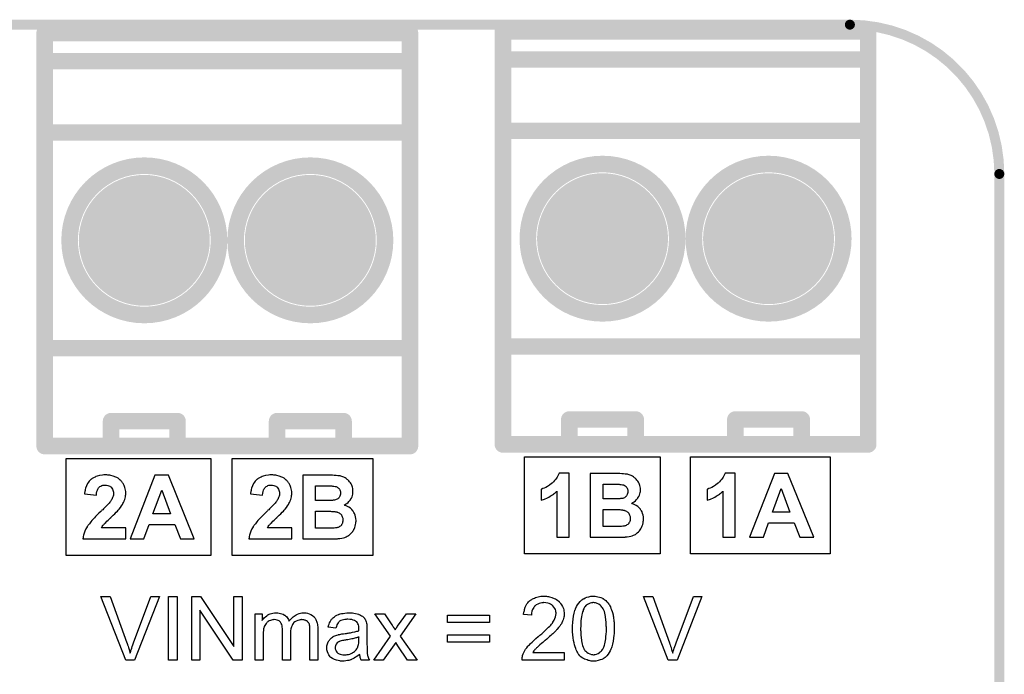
# Model space of a CAD drawing. Extents: x -0.07 to 0.95, y -0.15 to 1.54.
# Tile 12 of 12: x 0.36 to 0.95, y 1.15 to 1.54. Entities that reach past the tile are written whole.
import ezdxf

# ---------------------------------------------------------------- set-up
doc = ezdxf.new("R2010")
doc.units = 0
doc.layers.get('0').update_dxf_attribs({"linetype": 'CONTINUOUS'})
for name, color, linetype in [('gko', 6, 'CONTINUOUS'), ('gto', 2, 'CONTINUOUS'), ('gts', 1, 'CONTINUOUS')]:
    doc.layers.add(name, color=color, linetype=linetype)

# ---------------------------------------------------------------- blocks, each defined once
blk = doc.blocks.new('D33')
at = {"const_width": 0.003}
blk.add_lwpolyline([(-0.0015, 0, 1), (0.0015, 0, 1)], format="xyb", close=True, dxfattribs=at)
blk = doc.blocks.new('D24')
at = {"const_width": 0.005}
blk.add_lwpolyline([(-0.0025, 0, 1), (0.0025, 0, 1)], format="xyb", close=True, dxfattribs=at)
blk = doc.blocks.new('D65')
at = {"const_width": 0.03945}
blk.add_lwpolyline([(-0.019725, 0, 1), (0.019725, 0, 1)], format="xyb", close=True, dxfattribs=at)

msp = doc.modelspace()

# ---------------------------------------------------------------- linework, layer by layer
at = {"layer": 'gko', "color": 6, "const_width": 0.006}
for points in [[(0.04, 1.54), (0.86, 1.54)], [(0.95, 1.45), (0.95, 1.45)], [(0.95, 1.45), (0.95, 1.45)], [(0.95, -0.05), (0.95, 1.45)]]:
    msp.add_lwpolyline(points, dxfattribs=at)
msp.add_lwpolyline([(0.95, 1.45, 0.414214), (0.86, 1.54)], format="xyb", dxfattribs=at)
at = {"layer": 'gto', "color": 2, "const_width": 0.01}
for points in [[(0.375, 1.535), (0.595, 1.535)], [(0.375, 1.286), (0.375, 1.535)], [(0.595, 1.286), (0.595, 1.535)], [(0.651, 1.536), (0.871, 1.536)], [(0.651, 1.287), (0.651, 1.536)], [(0.871, 1.287), (0.871, 1.536)], [(0.375, 1.518), (0.595, 1.518)], [(0.651, 1.519), (0.871, 1.519)], [(0.375, 1.475), (0.595, 1.475)], [(0.651, 1.476), (0.871, 1.476)], [(0.39, 1.41), (0.39, 1.41)], [(0.48, 1.41), (0.48, 1.41)], [(0.48, 1.41), (0.48, 1.41)], [(0.49, 1.41), (0.49, 1.41)], [(0.58, 1.41), (0.58, 1.41)], [(0.58, 1.41), (0.58, 1.41)], [(0.666, 1.411), (0.666, 1.411)], [(0.756, 1.411), (0.756, 1.411)], [(0.756, 1.411), (0.756, 1.411)], [(0.766, 1.411), (0.766, 1.411)], [(0.856, 1.411), (0.856, 1.411)], [(0.856, 1.411), (0.856, 1.411)], [(0.375, 1.345), (0.595, 1.345)], [(0.651, 1.346), (0.871, 1.346)], [(0.415, 1.301), (0.455, 1.301)], [(0.415, 1.286), (0.415, 1.301)], [(0.455, 1.286), (0.455, 1.301)], [(0.515, 1.301), (0.555, 1.301)], [(0.515, 1.286), (0.515, 1.301)], [(0.555, 1.286), (0.555, 1.301)], [(0.691, 1.302), (0.731, 1.302)], [(0.691, 1.287), (0.691, 1.302)], [(0.731, 1.287), (0.731, 1.302)], [(0.791, 1.302), (0.831, 1.302)], [(0.791, 1.287), (0.791, 1.302)], [(0.831, 1.287), (0.831, 1.302)], [(0.375, 1.286), (0.595, 1.286)], [(0.651, 1.287), (0.871, 1.287)]]:
    msp.add_lwpolyline(points, dxfattribs=at)
for points in [[(0.48, 1.41, 1), (0.39, 1.41)], [(0.58, 1.41, 1), (0.49, 1.41)], [(0.756, 1.411, 1), (0.666, 1.411)], [(0.856, 1.411, 1), (0.766, 1.411)], [(0.39, 1.41, 1), (0.48, 1.41)], [(0.49, 1.41, 1), (0.58, 1.41)], [(0.666, 1.411, 1), (0.756, 1.411)], [(0.766, 1.411, 1), (0.856, 1.411)]]:
    msp.add_lwpolyline(points, format="xyb", dxfattribs=at)
at = {"layer": 'gto', "color": 2}
for points in [[(0.475, 1.22), (0.388, 1.22), (0.388, 1.2786), (0.475, 1.2786), (0.475, 1.22)], [(0.5726, 1.22), (0.488, 1.22), (0.488, 1.2786), (0.5726, 1.2786), (0.5726, 1.22)], [(0.7457, 1.221), (0.664, 1.221), (0.664, 1.2796), (0.7457, 1.2796), (0.7457, 1.221)], [(0.8482, 1.221), (0.764, 1.221), (0.764, 1.2796), (0.8482, 1.2796), (0.8482, 1.221)], [(0.6909, 1.2696), (0.6849, 1.2696), (0.6843, 1.2684), (0.6836, 1.2672), (0.6828, 1.2661), (0.682, 1.2652), (0.6814, 1.2645), (0.6808, 1.2639), (0.6805, 1.2637), (0.6804, 1.2635), (0.6803, 1.2635), (0.6802, 1.2634), (0.679, 1.2625), (0.6778, 1.2617), (0.6768, 1.2611), (0.6758, 1.2607), (0.6751, 1.2604), (0.6745, 1.2601), (0.6743, 1.26), (0.6741, 1.26), (0.6741, 1.2599), (0.674, 1.2599), (0.674, 1.2533), (0.676, 1.254), (0.6778, 1.2549), (0.6786, 1.2553), (0.6794, 1.2558), (0.6801, 1.2563), (0.6808, 1.2567), (0.6814, 1.2571), (0.6819, 1.2575), (0.6824, 1.2579), (0.6828, 1.2582), (0.6831, 1.2585), (0.6833, 1.2586), (0.6834, 1.2587), (0.6835, 1.2588), (0.6835, 1.231), (0.6909, 1.231), (0.6909, 1.2696)], [(0.7205, 1.2694), (0.7036, 1.2694), (0.7036, 1.231), (0.7202, 1.231), (0.7212, 1.2311), (0.7228, 1.2311), (0.7235, 1.2311), (0.7246, 1.2311), (0.7249, 1.2312), (0.7255, 1.2312), (0.7257, 1.2312), (0.7259, 1.2312), (0.7271, 1.2314), (0.7281, 1.2317), (0.7289, 1.2319), (0.7297, 1.2323), (0.7303, 1.2326), (0.7308, 1.2328), (0.7311, 1.233), (0.7312, 1.2331), (0.7319, 1.2337), (0.7326, 1.2343), (0.7332, 1.2349), (0.7336, 1.2356), (0.734, 1.2362), (0.7343, 1.2366), (0.7344, 1.2369), (0.7345, 1.237), (0.7349, 1.2379), (0.7352, 1.2388), (0.7354, 1.2397), (0.7355, 1.2405), (0.7357, 1.2412), (0.7357, 1.2417), (0.7357, 1.242), (0.7357, 1.242), (0.7357, 1.2421), (0.7357, 1.2433), (0.7354, 1.2444), (0.7351, 1.2454), (0.7348, 1.2463), (0.7344, 1.2469), (0.7341, 1.2474), (0.7339, 1.2478), (0.7338, 1.2479), (0.7331, 1.2488), (0.7322, 1.2495), (0.7313, 1.2501), (0.7304, 1.2505), (0.7297, 1.2509), (0.729, 1.2512), (0.7288, 1.2513), (0.7286, 1.2513), (0.7285, 1.2514), (0.7284, 1.2514), (0.7293, 1.2519), (0.7301, 1.2524), (0.7308, 1.253), (0.7313, 1.2535), (0.7317, 1.254), (0.7321, 1.2544), (0.7323, 1.2546), (0.7323, 1.2548), (0.7328, 1.2556), (0.7332, 1.2565), (0.7334, 1.2573), (0.7337, 1.2581), (0.7338, 1.2587), (0.7338, 1.2592), (0.7338, 1.2596), (0.7338, 1.2596), (0.7338, 1.2597), (0.7338, 1.2606), (0.7337, 1.2615), (0.7334, 1.2622), (0.7332, 1.2629), (0.733, 1.2634), (0.7328, 1.2639), (0.7327, 1.2641), (0.7326, 1.2642), (0.7322, 1.2649), (0.7317, 1.2655), (0.7312, 1.2661), (0.7307, 1.2666), (0.7303, 1.2669), (0.7299, 1.2672), (0.7297, 1.2674), (0.7297, 1.2674), (0.729, 1.2679), (0.7283, 1.2682), (0.7276, 1.2685), (0.727, 1.2687), (0.7264, 1.2689), (0.7261, 1.269), (0.7258, 1.269), (0.7257, 1.269), (0.7247, 1.2691), (0.7237, 1.2692), (0.7226, 1.2693), (0.7215, 1.2694), (0.7205, 1.2694)], [(0.7909, 1.2696), (0.7849, 1.2696), (0.7843, 1.2684), (0.7836, 1.2672), (0.7828, 1.2661), (0.782, 1.2652), (0.7814, 1.2645), (0.7808, 1.2639), (0.7805, 1.2637), (0.7804, 1.2635), (0.7803, 1.2635), (0.7802, 1.2634), (0.779, 1.2625), (0.7778, 1.2617), (0.7768, 1.2611), (0.7758, 1.2607), (0.7751, 1.2604), (0.7745, 1.2601), (0.7743, 1.26), (0.7741, 1.26), (0.7741, 1.2599), (0.774, 1.2599), (0.774, 1.2533), (0.776, 1.254), (0.7778, 1.2549), (0.7786, 1.2553), (0.7794, 1.2558), (0.7801, 1.2563), (0.7808, 1.2567), (0.7814, 1.2571), (0.7819, 1.2575), (0.7824, 1.2579), (0.7828, 1.2582), (0.7831, 1.2585), (0.7833, 1.2586), (0.7834, 1.2587), (0.7835, 1.2588), (0.7835, 1.231), (0.7909, 1.231), (0.7909, 1.2696)], [(0.8227, 1.2694), (0.8145, 1.2694), (0.7996, 1.231), (0.8079, 1.231), (0.811, 1.2397), (0.8264, 1.2397), (0.8298, 1.231), (0.8382, 1.231), (0.8227, 1.2694)], [(0.4122, 1.2686), (0.4116, 1.2686), (0.4107, 1.2686), (0.4098, 1.2685), (0.408, 1.2682), (0.4066, 1.2678), (0.4059, 1.2676), (0.4053, 1.2673), (0.4048, 1.2671), (0.4043, 1.2668), (0.4039, 1.2666), (0.4035, 1.2664), (0.4033, 1.2662), (0.4031, 1.2661), (0.403, 1.266), (0.4029, 1.266), (0.4023, 1.2654), (0.4018, 1.2649), (0.4013, 1.2642), (0.4008, 1.2635), (0.4002, 1.262), (0.3996, 1.2606), (0.3994, 1.2599), (0.3993, 1.2593), (0.3991, 1.2587), (0.3991, 1.2582), (0.3989, 1.2578), (0.3989, 1.2575), (0.3989, 1.2573), (0.3989, 1.2573), (0.4062, 1.2565), (0.4063, 1.2576), (0.4065, 1.2586), (0.4068, 1.2594), (0.407, 1.26), (0.4073, 1.2605), (0.4075, 1.2609), (0.4077, 1.2611), (0.4077, 1.2611), (0.4083, 1.2616), (0.4089, 1.2619), (0.4095, 1.2622), (0.4101, 1.2624), (0.4106, 1.2625), (0.411, 1.2625), (0.4114, 1.2625), (0.4123, 1.2625), (0.413, 1.2623), (0.4136, 1.2621), (0.4142, 1.2619), (0.4145, 1.2616), (0.4149, 1.2614), (0.415, 1.2612), (0.4151, 1.2612), (0.4155, 1.2606), (0.4159, 1.26), (0.4161, 1.2594), (0.4163, 1.2588), (0.4164, 1.2582), (0.4164, 1.2578), (0.4164, 1.2575), (0.4164, 1.2574), (0.4164, 1.2574), (0.4164, 1.2565), (0.4162, 1.2558), (0.4159, 1.255), (0.4156, 1.2543), (0.4154, 1.2537), (0.4151, 1.2533), (0.4149, 1.253), (0.4149, 1.2529), (0.4146, 1.2525), (0.4143, 1.2521), (0.4139, 1.2516), (0.4134, 1.2512), (0.4124, 1.2501), (0.4114, 1.2491), (0.4104, 1.2481), (0.41, 1.2476), (0.4095, 1.2473), (0.4092, 1.247), (0.409, 1.2468), (0.4088, 1.2466), (0.4088, 1.2465), (0.4077, 1.2455), (0.4067, 1.2445), (0.4057, 1.2435), (0.4049, 1.2427), (0.4041, 1.2419), (0.4034, 1.2411), (0.4028, 1.2404), (0.4023, 1.2398), (0.4019, 1.2392), (0.4015, 1.2387), (0.4012, 1.2383), (0.4009, 1.2379), (0.4007, 1.2377), (0.4006, 1.2375), (0.4005, 1.2374), (0.4005, 1.2373), (0.3998, 1.2361), (0.3992, 1.2347), (0.3988, 1.2335), (0.3984, 1.2324), (0.3982, 1.2314), (0.3982, 1.231), (0.3981, 1.2307), (0.3981, 1.2304), (0.398, 1.2302), (0.398, 1.2301), (0.398, 1.23), (0.4238, 1.23), (0.4238, 1.2368), (0.4092, 1.2368), (0.4096, 1.2375), (0.4101, 1.2382), (0.4103, 1.2384), (0.4105, 1.2387), (0.4106, 1.2388), (0.4107, 1.2388), (0.4109, 1.239), (0.4111, 1.2393), (0.4118, 1.2399), (0.4125, 1.2407), (0.4132, 1.2414), (0.4139, 1.242), (0.4145, 1.2426), (0.4148, 1.2428), (0.4149, 1.243), (0.415, 1.243), (0.4151, 1.2431), (0.4163, 1.2443), (0.4173, 1.2452), (0.4181, 1.2461), (0.4188, 1.2468), (0.4193, 1.2473), (0.4196, 1.2477), (0.4199, 1.248), (0.4199, 1.248), (0.4206, 1.249), (0.4213, 1.2499), (0.4218, 1.2507), (0.4221, 1.2514), (0.4225, 1.252), (0.4227, 1.2525), (0.4228, 1.2528), (0.4229, 1.2529), (0.4232, 1.2538), (0.4234, 1.2547), (0.4236, 1.2555), (0.4237, 1.2563), (0.4238, 1.2569), (0.4238, 1.2574), (0.4238, 1.2578), (0.4238, 1.2579), (0.4238, 1.2587), (0.4236, 1.2595), (0.4235, 1.2603), (0.4233, 1.261), (0.4228, 1.2623), (0.4222, 1.2634), (0.4219, 1.2639), (0.4216, 1.2643), (0.4213, 1.2647), (0.421, 1.265), (0.4208, 1.2652), (0.4207, 1.2654), (0.4206, 1.2655), (0.4205, 1.2655), (0.4199, 1.2661), (0.4192, 1.2666), (0.4185, 1.267), (0.4178, 1.2673), (0.4163, 1.2679), (0.4149, 1.2682), (0.4142, 1.2684), (0.4136, 1.2685), (0.413, 1.2685), (0.4125, 1.2686), (0.4122, 1.2686)], [(0.4496, 1.2684), (0.4414, 1.2684), (0.4265, 1.23), (0.4347, 1.23), (0.4379, 1.2387), (0.4533, 1.2387), (0.4567, 1.23), (0.465, 1.23), (0.4496, 1.2684)], [(0.5122, 1.2686), (0.5116, 1.2686), (0.5107, 1.2686), (0.5098, 1.2685), (0.508, 1.2682), (0.5066, 1.2678), (0.5059, 1.2676), (0.5053, 1.2673), (0.5048, 1.2671), (0.5043, 1.2668), (0.5039, 1.2666), (0.5035, 1.2664), (0.5033, 1.2662), (0.5031, 1.2661), (0.503, 1.266), (0.5029, 1.266), (0.5023, 1.2654), (0.5018, 1.2649), (0.5013, 1.2642), (0.5008, 1.2635), (0.5002, 1.262), (0.4996, 1.2606), (0.4994, 1.2599), (0.4993, 1.2593), (0.4991, 1.2587), (0.4991, 1.2582), (0.4989, 1.2578), (0.4989, 1.2575), (0.4989, 1.2573), (0.4989, 1.2573), (0.5062, 1.2565), (0.5063, 1.2576), (0.5065, 1.2586), (0.5068, 1.2594), (0.507, 1.26), (0.5073, 1.2605), (0.5075, 1.2609), (0.5077, 1.2611), (0.5077, 1.2611), (0.5083, 1.2616), (0.5089, 1.2619), (0.5095, 1.2622), (0.5101, 1.2624), (0.5106, 1.2625), (0.511, 1.2625), (0.5114, 1.2625), (0.5123, 1.2625), (0.513, 1.2623), (0.5136, 1.2621), (0.5142, 1.2619), (0.5145, 1.2616), (0.5149, 1.2614), (0.515, 1.2612), (0.5151, 1.2612), (0.5155, 1.2606), (0.5159, 1.26), (0.5161, 1.2594), (0.5163, 1.2588), (0.5164, 1.2582), (0.5164, 1.2578), (0.5164, 1.2575), (0.5164, 1.2574), (0.5164, 1.2574), (0.5164, 1.2565), (0.5162, 1.2558), (0.5159, 1.255), (0.5156, 1.2543), (0.5154, 1.2537), (0.5151, 1.2533), (0.5149, 1.253), (0.5149, 1.2529), (0.5146, 1.2525), (0.5143, 1.2521), (0.5139, 1.2516), (0.5134, 1.2512), (0.5124, 1.2501), (0.5114, 1.2491), (0.5104, 1.2481), (0.51, 1.2476), (0.5095, 1.2473), (0.5092, 1.247), (0.509, 1.2468), (0.5088, 1.2466), (0.5088, 1.2465), (0.5077, 1.2455), (0.5067, 1.2445), (0.5057, 1.2435), (0.5049, 1.2427), (0.5041, 1.2419), (0.5034, 1.2411), (0.5028, 1.2404), (0.5023, 1.2398), (0.5019, 1.2392), (0.5015, 1.2387), (0.5012, 1.2383), (0.5009, 1.2379), (0.5007, 1.2377), (0.5006, 1.2375), (0.5005, 1.2374), (0.5005, 1.2373), (0.4998, 1.2361), (0.4992, 1.2347), (0.4988, 1.2335), (0.4984, 1.2324), (0.4982, 1.2314), (0.4982, 1.231), (0.4981, 1.2307), (0.4981, 1.2304), (0.498, 1.2302), (0.498, 1.2301), (0.498, 1.23), (0.5238, 1.23), (0.5238, 1.2368), (0.5092, 1.2368), (0.5096, 1.2375), (0.5101, 1.2382), (0.5103, 1.2384), (0.5105, 1.2387), (0.5106, 1.2388), (0.5107, 1.2388), (0.5109, 1.239), (0.5111, 1.2393), (0.5118, 1.2399), (0.5125, 1.2407), (0.5132, 1.2414), (0.5139, 1.242), (0.5145, 1.2426), (0.5148, 1.2428), (0.5149, 1.243), (0.515, 1.243), (0.5151, 1.2431), (0.5163, 1.2443), (0.5173, 1.2452), (0.5181, 1.2461), (0.5188, 1.2468), (0.5193, 1.2473), (0.5196, 1.2477), (0.5199, 1.248), (0.5199, 1.248), (0.5206, 1.249), (0.5213, 1.2499), (0.5218, 1.2507), (0.5221, 1.2514), (0.5225, 1.252), (0.5227, 1.2525), (0.5228, 1.2528), (0.5229, 1.2529), (0.5232, 1.2538), (0.5234, 1.2547), (0.5236, 1.2555), (0.5237, 1.2563), (0.5238, 1.2569), (0.5238, 1.2574), (0.5238, 1.2578), (0.5238, 1.2579), (0.5238, 1.2587), (0.5236, 1.2595), (0.5235, 1.2603), (0.5233, 1.261), (0.5228, 1.2623), (0.5222, 1.2634), (0.5219, 1.2639), (0.5216, 1.2643), (0.5213, 1.2647), (0.521, 1.265), (0.5208, 1.2652), (0.5207, 1.2654), (0.5206, 1.2655), (0.5205, 1.2655), (0.5199, 1.2661), (0.5192, 1.2666), (0.5185, 1.267), (0.5178, 1.2673), (0.5163, 1.2679), (0.5149, 1.2682), (0.5142, 1.2684), (0.5136, 1.2685), (0.513, 1.2685), (0.5125, 1.2686), (0.5122, 1.2686)], [(0.5473, 1.2684), (0.5305, 1.2684), (0.5305, 1.23), (0.5471, 1.23), (0.5481, 1.2301), (0.5497, 1.2301), (0.5504, 1.2301), (0.5514, 1.2301), (0.5518, 1.2302), (0.5524, 1.2302), (0.5526, 1.2302), (0.5528, 1.2302), (0.5539, 1.2304), (0.5549, 1.2307), (0.5558, 1.2309), (0.5566, 1.2313), (0.5572, 1.2316), (0.5577, 1.2318), (0.5579, 1.232), (0.5581, 1.2321), (0.5588, 1.2327), (0.5594, 1.2333), (0.56, 1.2339), (0.5605, 1.2346), (0.5609, 1.2352), (0.5612, 1.2356), (0.5613, 1.2359), (0.5614, 1.236), (0.5618, 1.2369), (0.5621, 1.2378), (0.5623, 1.2387), (0.5624, 1.2395), (0.5625, 1.2402), (0.5626, 1.2407), (0.5626, 1.241), (0.5626, 1.241), (0.5626, 1.2411), (0.5625, 1.2423), (0.5623, 1.2434), (0.562, 1.2444), (0.5617, 1.2453), (0.5613, 1.2459), (0.561, 1.2464), (0.5608, 1.2468), (0.5607, 1.2469), (0.5599, 1.2478), (0.5591, 1.2485), (0.5582, 1.2491), (0.5573, 1.2495), (0.5566, 1.2499), (0.5559, 1.2502), (0.5557, 1.2503), (0.5555, 1.2503), (0.5554, 1.2504), (0.5553, 1.2504), (0.5562, 1.2509), (0.557, 1.2514), (0.5577, 1.252), (0.5582, 1.2525), (0.5586, 1.253), (0.5589, 1.2534), (0.5592, 1.2536), (0.5592, 1.2538), (0.5597, 1.2546), (0.5601, 1.2555), (0.5603, 1.2563), (0.5605, 1.2571), (0.5607, 1.2578), (0.5607, 1.2582), (0.5607, 1.2586), (0.5607, 1.2586), (0.5607, 1.2587), (0.5607, 1.2596), (0.5605, 1.2605), (0.5603, 1.2612), (0.5601, 1.2619), (0.5599, 1.2624), (0.5597, 1.2629), (0.5595, 1.2631), (0.5595, 1.2632), (0.5591, 1.2639), (0.5586, 1.2645), (0.5581, 1.2651), (0.5576, 1.2656), (0.5572, 1.2659), (0.5568, 1.2662), (0.5566, 1.2664), (0.5566, 1.2664), (0.5559, 1.2669), (0.5552, 1.2672), (0.5545, 1.2675), (0.5539, 1.2677), (0.5533, 1.2679), (0.5529, 1.268), (0.5527, 1.268), (0.5526, 1.268), (0.5516, 1.2681), (0.5506, 1.2682), (0.5494, 1.2683), (0.5483, 1.2684), (0.5473, 1.2684)], [(0.4508, 1.2452), (0.4402, 1.2452), (0.4455, 1.2595), (0.4508, 1.2452)], [(0.5466, 1.262), (0.548, 1.262), (0.5483, 1.2619), (0.5489, 1.2619), (0.5492, 1.2619), (0.5492, 1.2619), (0.5499, 1.2617), (0.5505, 1.2616), (0.551, 1.2614), (0.5514, 1.2611), (0.5517, 1.2609), (0.552, 1.2607), (0.5521, 1.2606), (0.5522, 1.2605), (0.5525, 1.2601), (0.5527, 1.2596), (0.5529, 1.2591), (0.5531, 1.2587), (0.5531, 1.2582), (0.5532, 1.2579), (0.5532, 1.2577), (0.5532, 1.2576), (0.5531, 1.257), (0.553, 1.2564), (0.5528, 1.2559), (0.5526, 1.2554), (0.5524, 1.255), (0.5522, 1.2548), (0.5521, 1.2546), (0.552, 1.2546), (0.5516, 1.2542), (0.5511, 1.2539), (0.5506, 1.2537), (0.5501, 1.2535), (0.5496, 1.2534), (0.5492, 1.2533), (0.549, 1.2533), (0.5487, 1.2533), (0.5483, 1.2532), (0.5466, 1.2532), (0.5457, 1.2531), (0.5382, 1.2531), (0.5382, 1.262), (0.546, 1.262), (0.5466, 1.262)], [(0.7197, 1.263), (0.7211, 1.263), (0.7215, 1.2629), (0.7221, 1.2629), (0.7223, 1.2629), (0.7223, 1.2629), (0.723, 1.2627), (0.7236, 1.2626), (0.7241, 1.2624), (0.7246, 1.2621), (0.7248, 1.2619), (0.7251, 1.2617), (0.7252, 1.2616), (0.7253, 1.2615), (0.7256, 1.2611), (0.7258, 1.2606), (0.7261, 1.2601), (0.7262, 1.2597), (0.7262, 1.2592), (0.7263, 1.2589), (0.7263, 1.2587), (0.7263, 1.2586), (0.7262, 1.258), (0.7261, 1.2574), (0.7259, 1.2569), (0.7257, 1.2564), (0.7255, 1.256), (0.7253, 1.2558), (0.7252, 1.2556), (0.7251, 1.2556), (0.7247, 1.2552), (0.7242, 1.2549), (0.7237, 1.2547), (0.7232, 1.2545), (0.7227, 1.2544), (0.7223, 1.2543), (0.7221, 1.2543), (0.7218, 1.2543), (0.7215, 1.2542), (0.7197, 1.2542), (0.7188, 1.2541), (0.7114, 1.2541), (0.7114, 1.263), (0.7191, 1.263), (0.7197, 1.263)], [(0.8239, 1.2462), (0.8134, 1.2462), (0.8186, 1.2605), (0.8239, 1.2462)], [(0.5471, 1.2467), (0.5477, 1.2466), (0.5484, 1.2466), (0.5489, 1.2466), (0.5494, 1.2465), (0.5498, 1.2465), (0.5502, 1.2464), (0.5505, 1.2464), (0.5509, 1.2463), (0.5512, 1.2462), (0.5513, 1.2462), (0.5518, 1.246), (0.5523, 1.2457), (0.5528, 1.2454), (0.5531, 1.2451), (0.5534, 1.2449), (0.5536, 1.2447), (0.5537, 1.2445), (0.5537, 1.2444), (0.554, 1.2439), (0.5542, 1.2434), (0.5544, 1.243), (0.5545, 1.2425), (0.5546, 1.2421), (0.5546, 1.2418), (0.5546, 1.2415), (0.5546, 1.2415), (0.5546, 1.2408), (0.5544, 1.2401), (0.5543, 1.2395), (0.5541, 1.2391), (0.5538, 1.2387), (0.5537, 1.2384), (0.5536, 1.2383), (0.5535, 1.2382), (0.5531, 1.2378), (0.5526, 1.2375), (0.5521, 1.2372), (0.5517, 1.237), (0.5513, 1.2369), (0.5509, 1.2368), (0.5507, 1.2367), (0.5507, 1.2367), (0.5504, 1.2367), (0.5501, 1.2367), (0.5494, 1.2366), (0.5485, 1.2365), (0.5476, 1.2365), (0.5468, 1.2365), (0.5382, 1.2365), (0.5382, 1.2468), (0.5463, 1.2468), (0.5471, 1.2467)], [(0.7202, 1.2477), (0.7208, 1.2477), (0.7215, 1.2477), (0.7221, 1.2476), (0.7226, 1.2475), (0.723, 1.2475), (0.7233, 1.2474), (0.7236, 1.2474), (0.7241, 1.2473), (0.7243, 1.2472), (0.7244, 1.2472), (0.7249, 1.247), (0.7254, 1.2467), (0.7259, 1.2464), (0.7262, 1.2461), (0.7265, 1.2459), (0.7267, 1.2457), (0.7268, 1.2455), (0.7268, 1.2454), (0.7271, 1.2449), (0.7273, 1.2444), (0.7275, 1.244), (0.7276, 1.2435), (0.7277, 1.2431), (0.7277, 1.2428), (0.7277, 1.2425), (0.7277, 1.2425), (0.7277, 1.2418), (0.7276, 1.2411), (0.7274, 1.2405), (0.7272, 1.2401), (0.7269, 1.2397), (0.7268, 1.2394), (0.7267, 1.2393), (0.7266, 1.2392), (0.7262, 1.2388), (0.7257, 1.2385), (0.7252, 1.2382), (0.7248, 1.238), (0.7244, 1.2379), (0.7241, 1.2378), (0.7238, 1.2377), (0.7238, 1.2377), (0.7236, 1.2377), (0.7232, 1.2377), (0.7225, 1.2376), (0.7216, 1.2375), (0.7207, 1.2375), (0.7199, 1.2375), (0.7114, 1.2375), (0.7114, 1.2478), (0.7194, 1.2478), (0.7202, 1.2477)], [(0.4291, 1.157), (0.4238, 1.157), (0.4089, 1.1954), (0.4145, 1.1954), (0.4245, 1.1675), (0.4245, 1.1674), (0.4245, 1.1673), (0.4246, 1.1672), (0.4247, 1.1669), (0.4248, 1.1666), (0.4249, 1.1663), (0.4252, 1.1654), (0.4255, 1.1645), (0.4258, 1.1634), (0.4265, 1.1612), (0.4265, 1.1613), (0.4265, 1.1614), (0.4266, 1.1616), (0.4266, 1.1618), (0.4268, 1.1624), (0.4271, 1.1632), (0.4274, 1.1642), (0.4277, 1.1652), (0.4281, 1.1663), (0.4285, 1.1675), (0.439, 1.1954), (0.4441, 1.1954), (0.4291, 1.157)], [(0.4547, 1.157), (0.4496, 1.157), (0.4496, 1.1954), (0.4547, 1.1954), (0.4547, 1.157)], [(0.4939, 1.157), (0.4886, 1.157), (0.4685, 1.1871), (0.4685, 1.157), (0.4636, 1.157), (0.4636, 1.1954), (0.4688, 1.1954), (0.489, 1.1652), (0.489, 1.1954), (0.4939, 1.1954), (0.4939, 1.157)], [(0.6768, 1.1955), (0.6772, 1.1955), (0.6778, 1.1954), (0.6784, 1.1953), (0.679, 1.1952), (0.6805, 1.1948), (0.6819, 1.1942), (0.6826, 1.1939), (0.6833, 1.1935), (0.684, 1.193), (0.6846, 1.1925), (0.6847, 1.1924), (0.6848, 1.1924), (0.6849, 1.1921), (0.6851, 1.1919), (0.6854, 1.1916), (0.6857, 1.1912), (0.6859, 1.1909), (0.6863, 1.1904), (0.6868, 1.1893), (0.6874, 1.188), (0.6876, 1.1873), (0.6877, 1.1865), (0.6878, 1.1857), (0.6879, 1.1849), (0.6879, 1.1848), (0.6879, 1.1845), (0.6878, 1.1841), (0.6878, 1.1835), (0.6877, 1.1828), (0.6874, 1.182), (0.6872, 1.1812), (0.6869, 1.1804), (0.6868, 1.1803), (0.6867, 1.18), (0.6865, 1.1795), (0.6862, 1.1789), (0.6857, 1.1783), (0.6852, 1.1774), (0.6845, 1.1766), (0.6837, 1.1756), (0.6836, 1.1755), (0.6833, 1.1752), (0.6831, 1.1749), (0.6828, 1.1746), (0.6824, 1.1743), (0.682, 1.1739), (0.6816, 1.1734), (0.681, 1.1729), (0.6805, 1.1724), (0.6798, 1.1718), (0.6791, 1.1712), (0.6783, 1.1704), (0.6774, 1.1697), (0.6765, 1.1689), (0.6765, 1.1689), (0.6763, 1.1688), (0.6761, 1.1686), (0.6758, 1.1684), (0.6755, 1.168), (0.6751, 1.1677), (0.6742, 1.167), (0.6733, 1.1662), (0.6724, 1.1653), (0.6716, 1.1646), (0.6713, 1.1643), (0.671, 1.164), (0.671, 1.164), (0.6708, 1.1638), (0.6706, 1.1636), (0.6703, 1.1633), (0.67, 1.1629), (0.6697, 1.1625), (0.669, 1.1616), (0.6879, 1.1616), (0.6879, 1.157), (0.6625, 1.157), (0.6625, 1.1571), (0.6625, 1.1573), (0.6625, 1.1576), (0.6625, 1.1581), (0.6626, 1.1586), (0.6627, 1.1591), (0.6628, 1.1597), (0.663, 1.1603), (0.663, 1.1603), (0.6631, 1.1604), (0.6632, 1.1607), (0.6634, 1.1612), (0.6637, 1.1619), (0.6642, 1.1627), (0.6647, 1.1635), (0.6654, 1.1644), (0.6661, 1.1654), (0.6661, 1.1654), (0.6662, 1.1655), (0.6665, 1.1658), (0.667, 1.1663), (0.6677, 1.167), (0.6686, 1.1679), (0.6696, 1.1689), (0.6709, 1.17), (0.6723, 1.1712), (0.6723, 1.1712), (0.6726, 1.1714), (0.6729, 1.1717), (0.6733, 1.172), (0.6738, 1.1724), (0.6744, 1.1729), (0.675, 1.1735), (0.6757, 1.1741), (0.6771, 1.1754), (0.6785, 1.1768), (0.6792, 1.1774), (0.6798, 1.1781), (0.6803, 1.1787), (0.6808, 1.1793), (0.6808, 1.1794), (0.6809, 1.1794), (0.681, 1.1796), (0.6811, 1.1798), (0.6815, 1.1804), (0.6819, 1.1811), (0.6823, 1.182), (0.6827, 1.183), (0.6829, 1.184), (0.6831, 1.185), (0.6831, 1.1851), (0.6831, 1.1851), (0.683, 1.1855), (0.6829, 1.186), (0.6828, 1.1866), (0.6826, 1.1874), (0.6822, 1.1882), (0.6817, 1.189), (0.681, 1.1897), (0.6809, 1.1899), (0.6806, 1.1901), (0.6802, 1.1904), (0.6796, 1.1907), (0.6788, 1.1911), (0.678, 1.1914), (0.6769, 1.1916), (0.6757, 1.1917), (0.6754, 1.1917), (0.6752, 1.1916), (0.6745, 1.1916), (0.6737, 1.1914), (0.6729, 1.1912), (0.672, 1.1908), (0.6711, 1.1903), (0.6702, 1.1896), (0.6701, 1.1895), (0.6699, 1.1892), (0.6696, 1.1888), (0.6692, 1.1881), (0.6689, 1.1874), (0.6685, 1.1864), (0.6683, 1.1852), (0.6682, 1.184), (0.6634, 1.1845), (0.6634, 1.1845), (0.6634, 1.1847), (0.6634, 1.185), (0.6635, 1.1854), (0.6636, 1.1858), (0.6637, 1.1863), (0.6639, 1.1869), (0.664, 1.1875), (0.6645, 1.1889), (0.6651, 1.1902), (0.6655, 1.1909), (0.666, 1.1915), (0.6665, 1.1921), (0.6671, 1.1927), (0.6671, 1.1927), (0.6672, 1.1928), (0.6674, 1.193), (0.6677, 1.1931), (0.668, 1.1934), (0.6684, 1.1936), (0.6689, 1.1939), (0.6694, 1.1941), (0.67, 1.1944), (0.6707, 1.1947), (0.6714, 1.1949), (0.6722, 1.1951), (0.673, 1.1953), (0.6739, 1.1955), (0.6748, 1.1955), (0.6758, 1.1956), (0.6764, 1.1956), (0.6768, 1.1955)], [(0.7066, 1.1955), (0.7074, 1.1954), (0.7082, 1.1952), (0.7091, 1.195), (0.71, 1.1947), (0.7109, 1.1943), (0.711, 1.1943), (0.711, 1.1942), (0.7113, 1.1941), (0.7118, 1.1938), (0.7123, 1.1934), (0.7129, 1.1929), (0.7136, 1.1922), (0.7142, 1.1915), (0.7148, 1.1907), (0.7149, 1.1906), (0.7151, 1.1903), (0.7153, 1.1898), (0.7157, 1.1891), (0.716, 1.1882), (0.7165, 1.1873), (0.7169, 1.1862), (0.7172, 1.185), (0.7172, 1.1849), (0.7172, 1.1848), (0.7173, 1.1846), (0.7174, 1.1844), (0.7174, 1.184), (0.7175, 1.1836), (0.7176, 1.1831), (0.7176, 1.1826), (0.7177, 1.182), (0.7178, 1.1813), (0.7179, 1.1805), (0.718, 1.1798), (0.718, 1.1789), (0.718, 1.178), (0.7181, 1.177), (0.7181, 1.1759), (0.7181, 1.1759), (0.7181, 1.1756), (0.7181, 1.1753), (0.7181, 1.1748), (0.718, 1.1742), (0.718, 1.1735), (0.718, 1.1728), (0.7179, 1.172), (0.7177, 1.1703), (0.7175, 1.1684), (0.7171, 1.1667), (0.7169, 1.1658), (0.7166, 1.165), (0.7166, 1.1649), (0.7166, 1.1648), (0.7165, 1.1646), (0.7164, 1.1643), (0.7162, 1.1639), (0.716, 1.1635), (0.7156, 1.1626), (0.715, 1.1616), (0.7143, 1.1605), (0.7135, 1.1595), (0.7125, 1.1586), (0.7124, 1.1586), (0.7124, 1.1584), (0.7122, 1.1583), (0.712, 1.1582), (0.7117, 1.1581), (0.7114, 1.1578), (0.7106, 1.1574), (0.7096, 1.1571), (0.7084, 1.1567), (0.707, 1.1564), (0.7055, 1.1563), (0.705, 1.1563), (0.7046, 1.1564), (0.7041, 1.1564), (0.7036, 1.1566), (0.703, 1.1567), (0.7023, 1.1568), (0.7017, 1.1571), (0.7009, 1.1573), (0.7002, 1.1576), (0.6995, 1.158), (0.6988, 1.1584), (0.698, 1.159), (0.6974, 1.1596), (0.6968, 1.1603), (0.6967, 1.1603), (0.6966, 1.1605), (0.6964, 1.1608), (0.6962, 1.1612), (0.6959, 1.1617), (0.6956, 1.1624), (0.6952, 1.1632), (0.6949, 1.164), (0.6945, 1.165), (0.6942, 1.1662), (0.6939, 1.1675), (0.6936, 1.1689), (0.6933, 1.1705), (0.6932, 1.1722), (0.693, 1.174), (0.693, 1.1759), (0.693, 1.176), (0.693, 1.1762), (0.693, 1.1766), (0.693, 1.177), (0.693, 1.1776), (0.693, 1.1783), (0.6931, 1.179), (0.6932, 1.1799), (0.6933, 1.1816), (0.6936, 1.1834), (0.6939, 1.1852), (0.6942, 1.1861), (0.6944, 1.1869), (0.6944, 1.187), (0.6944, 1.1871), (0.6945, 1.1873), (0.6947, 1.1876), (0.6948, 1.188), (0.695, 1.1884), (0.6954, 1.1893), (0.696, 1.1903), (0.6967, 1.1914), (0.6975, 1.1924), (0.6985, 1.1933), (0.6986, 1.1933), (0.6987, 1.1934), (0.6988, 1.1935), (0.699, 1.1936), (0.6993, 1.1939), (0.6997, 1.194), (0.7005, 1.1945), (0.7015, 1.1949), (0.7027, 1.1952), (0.704, 1.1955), (0.7055, 1.1956), (0.706, 1.1956), (0.7066, 1.1955)], [(0.7559, 1.157), (0.7506, 1.157), (0.7357, 1.1954), (0.7413, 1.1954), (0.7513, 1.1675), (0.7513, 1.1674), (0.7513, 1.1673), (0.7514, 1.1672), (0.7515, 1.1669), (0.7515, 1.1666), (0.7517, 1.1663), (0.7519, 1.1654), (0.7523, 1.1645), (0.7526, 1.1634), (0.7533, 1.1612), (0.7533, 1.1613), (0.7533, 1.1614), (0.7534, 1.1616), (0.7534, 1.1618), (0.7536, 1.1624), (0.7539, 1.1632), (0.7542, 1.1642), (0.7545, 1.1652), (0.7549, 1.1663), (0.7553, 1.1675), (0.7658, 1.1954), (0.7709, 1.1954), (0.7559, 1.157)], [(0.7055, 1.1917), (0.7051, 1.1917), (0.7049, 1.1916), (0.7043, 1.1915), (0.7036, 1.1914), (0.7028, 1.191), (0.7019, 1.1905), (0.7014, 1.1902), (0.701, 1.1899), (0.7006, 1.1894), (0.7002, 1.1889), (0.7002, 1.1889), (0.7001, 1.1887), (0.7, 1.1885), (0.6998, 1.1882), (0.6997, 1.1878), (0.6994, 1.1873), (0.6993, 1.1867), (0.699, 1.186), (0.6988, 1.1851), (0.6986, 1.1842), (0.6984, 1.1831), (0.6982, 1.182), (0.698, 1.1806), (0.6979, 1.1792), (0.6979, 1.1776), (0.6978, 1.1759), (0.6978, 1.1758), (0.6978, 1.1755), (0.6978, 1.175), (0.6979, 1.1744), (0.6979, 1.1737), (0.6979, 1.1728), (0.698, 1.1718), (0.6981, 1.1708), (0.6984, 1.1687), (0.6985, 1.1676), (0.6988, 1.1666), (0.699, 1.1657), (0.6993, 1.1648), (0.6997, 1.164), (0.7, 1.1633), (0.7, 1.1633), (0.7002, 1.1632), (0.7004, 1.1628), (0.7009, 1.1623), (0.7015, 1.1618), (0.7024, 1.1612), (0.7033, 1.1607), (0.7044, 1.1603), (0.7049, 1.1603), (0.7055, 1.1602), (0.7059, 1.1602), (0.7061, 1.1603), (0.7066, 1.1604), (0.7074, 1.1606), (0.7083, 1.161), (0.7092, 1.1616), (0.7096, 1.1619), (0.7101, 1.1623), (0.7105, 1.1628), (0.711, 1.1633), (0.711, 1.1634), (0.7111, 1.1635), (0.7112, 1.1637), (0.7113, 1.1639), (0.7115, 1.1643), (0.7117, 1.1648), (0.7119, 1.1654), (0.7121, 1.166), (0.7123, 1.1669), (0.7125, 1.1678), (0.7128, 1.1688), (0.7129, 1.1699), (0.713, 1.1713), (0.7131, 1.1727), (0.7133, 1.1742), (0.7133, 1.1759), (0.7133, 1.176), (0.7133, 1.176), (0.7133, 1.1763), (0.7133, 1.1768), (0.7132, 1.1775), (0.7132, 1.1782), (0.7131, 1.1791), (0.7131, 1.18), (0.713, 1.1811), (0.7127, 1.1832), (0.7125, 1.1843), (0.7123, 1.1852), (0.7121, 1.1862), (0.7118, 1.1871), (0.7114, 1.1879), (0.711, 1.1885), (0.711, 1.1886), (0.7109, 1.1886), (0.7108, 1.1888), (0.7106, 1.189), (0.7101, 1.1895), (0.7095, 1.1901), (0.7087, 1.1907), (0.7078, 1.1912), (0.7073, 1.1914), (0.7067, 1.1916), (0.7061, 1.1916), (0.7055, 1.1917)], [(0.5316, 1.1854), (0.532, 1.1854), (0.5324, 1.1854), (0.5333, 1.1852), (0.5343, 1.1849), (0.5354, 1.1845), (0.5364, 1.1839), (0.5373, 1.1831), (0.5374, 1.183), (0.5376, 1.1827), (0.538, 1.1822), (0.5382, 1.1818), (0.5384, 1.1814), (0.5386, 1.1809), (0.5388, 1.1804), (0.539, 1.1799), (0.5392, 1.1792), (0.5393, 1.1785), (0.5394, 1.1778), (0.5395, 1.177), (0.5395, 1.1761), (0.5395, 1.157), (0.5348, 1.157), (0.5348, 1.1745), (0.5348, 1.1745), (0.5348, 1.1746), (0.5348, 1.1749), (0.5348, 1.1754), (0.5348, 1.176), (0.5347, 1.1767), (0.5347, 1.1774), (0.5345, 1.178), (0.5344, 1.1785), (0.5344, 1.1786), (0.5343, 1.1788), (0.5342, 1.179), (0.534, 1.1793), (0.5338, 1.1796), (0.5335, 1.1799), (0.5332, 1.1803), (0.5327, 1.1806), (0.5327, 1.1806), (0.5325, 1.1807), (0.5323, 1.1808), (0.5319, 1.181), (0.5315, 1.1811), (0.531, 1.1813), (0.5305, 1.1813), (0.5299, 1.1814), (0.5296, 1.1814), (0.5294, 1.1813), (0.5288, 1.1813), (0.5282, 1.1811), (0.5274, 1.1809), (0.5265, 1.1805), (0.5257, 1.18), (0.5249, 1.1794), (0.5249, 1.1793), (0.5247, 1.179), (0.5243, 1.1785), (0.524, 1.1779), (0.5236, 1.177), (0.5233, 1.1759), (0.5231, 1.1746), (0.523, 1.1731), (0.523, 1.157), (0.5183, 1.157), (0.5183, 1.175), (0.5183, 1.1751), (0.5183, 1.1752), (0.5183, 1.1753), (0.5183, 1.1755), (0.5182, 1.1761), (0.5181, 1.1768), (0.518, 1.1776), (0.5178, 1.1784), (0.5175, 1.1791), (0.5171, 1.1798), (0.5171, 1.1798), (0.5169, 1.18), (0.5166, 1.1803), (0.5162, 1.1806), (0.5157, 1.1809), (0.5151, 1.1811), (0.5143, 1.1813), (0.5133, 1.1814), (0.513, 1.1814), (0.5126, 1.1813), (0.5122, 1.1813), (0.5116, 1.1811), (0.511, 1.1809), (0.5103, 1.1806), (0.5097, 1.1803), (0.5096, 1.1803), (0.5094, 1.1801), (0.5091, 1.1799), (0.5087, 1.1795), (0.5083, 1.1791), (0.508, 1.1785), (0.5076, 1.1779), (0.5072, 1.1772), (0.5072, 1.1771), (0.5071, 1.1768), (0.507, 1.1764), (0.5068, 1.1758), (0.5067, 1.1749), (0.5066, 1.1739), (0.5065, 1.1728), (0.5065, 1.1714), (0.5065, 1.157), (0.5017, 1.157), (0.5017, 1.1849), (0.506, 1.1849), (0.506, 1.1809), (0.506, 1.181), (0.5062, 1.1812), (0.5065, 1.1816), (0.5069, 1.182), (0.5074, 1.1826), (0.508, 1.1831), (0.5087, 1.1837), (0.5095, 1.1842), (0.5096, 1.1843), (0.5098, 1.1844), (0.5103, 1.1846), (0.5109, 1.1849), (0.5116, 1.1851), (0.5125, 1.1852), (0.5134, 1.1854), (0.5144, 1.1855), (0.5149, 1.1855), (0.5155, 1.1854), (0.5162, 1.1853), (0.517, 1.1851), (0.5178, 1.1849), (0.5187, 1.1846), (0.5194, 1.1841), (0.5196, 1.1841), (0.5198, 1.1839), (0.5201, 1.1836), (0.5206, 1.1832), (0.521, 1.1827), (0.5215, 1.1821), (0.5219, 1.1814), (0.5223, 1.1805), (0.5223, 1.1806), (0.5224, 1.1808), (0.5226, 1.181), (0.5229, 1.1813), (0.5232, 1.1817), (0.5236, 1.1821), (0.5241, 1.1825), (0.5246, 1.183), (0.5252, 1.1835), (0.5258, 1.1839), (0.5265, 1.1843), (0.5273, 1.1847), (0.5282, 1.185), (0.529, 1.1852), (0.5299, 1.1854), (0.5309, 1.1855), (0.5313, 1.1855), (0.5316, 1.1854)], [(0.5595, 1.1854), (0.5603, 1.1854), (0.5613, 1.1852), (0.5622, 1.1851), (0.5632, 1.1849), (0.5641, 1.1846), (0.5642, 1.1845), (0.5645, 1.1844), (0.5648, 1.1843), (0.5653, 1.184), (0.5659, 1.1837), (0.5665, 1.1834), (0.567, 1.1829), (0.5674, 1.1825), (0.5675, 1.1824), (0.5676, 1.1823), (0.5677, 1.182), (0.568, 1.1816), (0.5682, 1.1811), (0.5685, 1.1806), (0.5687, 1.18), (0.5688, 1.1793), (0.5688, 1.1793), (0.5689, 1.1791), (0.569, 1.1788), (0.569, 1.1783), (0.569, 1.1777), (0.5691, 1.177), (0.5691, 1.176), (0.5691, 1.175), (0.5691, 1.1687), (0.5691, 1.1686), (0.5691, 1.1684), (0.5691, 1.168), (0.5691, 1.1676), (0.5691, 1.1671), (0.5691, 1.1665), (0.5692, 1.1652), (0.5692, 1.1638), (0.5692, 1.1624), (0.5693, 1.1618), (0.5693, 1.1612), (0.5693, 1.1607), (0.5694, 1.1603), (0.5694, 1.1603), (0.5695, 1.1601), (0.5695, 1.1597), (0.5697, 1.1593), (0.5698, 1.1588), (0.57, 1.1582), (0.5703, 1.1576), (0.5706, 1.157), (0.5656, 1.157), (0.5656, 1.1571), (0.5655, 1.1573), (0.5654, 1.1576), (0.5652, 1.158), (0.5651, 1.1585), (0.565, 1.1591), (0.5648, 1.1598), (0.5647, 1.1605), (0.5647, 1.1605), (0.5646, 1.1604), (0.5643, 1.1601), (0.5638, 1.1597), (0.5631, 1.1592), (0.5623, 1.1587), (0.5615, 1.1582), (0.5606, 1.1577), (0.5596, 1.1573), (0.5595, 1.1572), (0.5592, 1.1572), (0.5587, 1.157), (0.5581, 1.1568), (0.5573, 1.1567), (0.5564, 1.1566), (0.5554, 1.1564), (0.5544, 1.1564), (0.554, 1.1564), (0.5536, 1.1564), (0.5532, 1.1564), (0.5528, 1.1565), (0.5518, 1.1567), (0.5507, 1.1569), (0.5495, 1.1573), (0.5484, 1.1579), (0.5474, 1.1586), (0.5472, 1.1587), (0.547, 1.159), (0.5466, 1.1595), (0.5461, 1.1602), (0.5457, 1.161), (0.5453, 1.1619), (0.545, 1.1631), (0.545, 1.1637), (0.5449, 1.1643), (0.5449, 1.1644), (0.5449, 1.1647), (0.545, 1.165), (0.545, 1.1655), (0.5451, 1.1662), (0.5453, 1.1668), (0.5455, 1.1674), (0.5458, 1.168), (0.5459, 1.1681), (0.546, 1.1683), (0.5462, 1.1687), (0.5465, 1.169), (0.5468, 1.1695), (0.5472, 1.1699), (0.5477, 1.1704), (0.5483, 1.1708), (0.5483, 1.1708), (0.5485, 1.1709), (0.5488, 1.1712), (0.5492, 1.1714), (0.5497, 1.1716), (0.5504, 1.1719), (0.551, 1.1721), (0.5517, 1.1723), (0.5517, 1.1723), (0.552, 1.1724), (0.5523, 1.1725), (0.5527, 1.1725), (0.5533, 1.1727), (0.554, 1.1728), (0.5549, 1.1729), (0.5559, 1.173), (0.5559, 1.173), (0.5561, 1.1731), (0.5564, 1.1731), (0.5568, 1.1731), (0.5572, 1.1732), (0.5578, 1.1733), (0.5584, 1.1734), (0.5591, 1.1735), (0.5604, 1.1738), (0.5618, 1.174), (0.5631, 1.1744), (0.5637, 1.1745), (0.5643, 1.1747), (0.5643, 1.1748), (0.5643, 1.1749), (0.5643, 1.1752), (0.5643, 1.1756), (0.5643, 1.1758), (0.5643, 1.1759), (0.5643, 1.176), (0.5643, 1.176), (0.5643, 1.1764), (0.5643, 1.1769), (0.5642, 1.1775), (0.564, 1.1782), (0.5637, 1.1789), (0.5634, 1.1795), (0.563, 1.18), (0.5629, 1.18), (0.5626, 1.1803), (0.5622, 1.1805), (0.5616, 1.1808), (0.5608, 1.1811), (0.56, 1.1814), (0.5588, 1.1815), (0.5576, 1.1816), (0.557, 1.1816), (0.5565, 1.1815), (0.5557, 1.1814), (0.5549, 1.1813), (0.5541, 1.1811), (0.5533, 1.1808), (0.5526, 1.1804), (0.5526, 1.1804), (0.5524, 1.1802), (0.5521, 1.1799), (0.5517, 1.1795), (0.5514, 1.1789), (0.551, 1.1782), (0.5507, 1.1773), (0.5504, 1.1763), (0.5458, 1.1769), (0.5458, 1.177), (0.5458, 1.177), (0.5458, 1.1772), (0.5459, 1.1774), (0.546, 1.1779), (0.5463, 1.1786), (0.5465, 1.1794), (0.5469, 1.1801), (0.5473, 1.1809), (0.5478, 1.1816), (0.5479, 1.1817), (0.5481, 1.1819), (0.5484, 1.1823), (0.5489, 1.1827), (0.5495, 1.1831), (0.5502, 1.1836), (0.551, 1.1841), (0.552, 1.1845), (0.552, 1.1845), (0.5521, 1.1845), (0.5522, 1.1846), (0.5525, 1.1846), (0.553, 1.1848), (0.5538, 1.185), (0.5547, 1.1851), (0.5558, 1.1853), (0.557, 1.1854), (0.5583, 1.1855), (0.5589, 1.1855), (0.5595, 1.1854)], [(0.5891, 1.1714), (0.5993, 1.157), (0.5935, 1.157), (0.5877, 1.1656), (0.5864, 1.1677), (0.5789, 1.157), (0.5732, 1.157), (0.5833, 1.1714), (0.5739, 1.1849), (0.5797, 1.1849), (0.5841, 1.1783), (0.5842, 1.1782), (0.5843, 1.178), (0.5845, 1.1776), (0.5848, 1.1772), (0.5851, 1.1767), (0.5854, 1.1762), (0.5858, 1.1757), (0.586, 1.1752), (0.5861, 1.1753), (0.5863, 1.1755), (0.5865, 1.1758), (0.5868, 1.1762), (0.5871, 1.1767), (0.5874, 1.1772), (0.5882, 1.1783), (0.5929, 1.1849), (0.5986, 1.1849), (0.5891, 1.1714)], [(0.643, 1.1796), (0.6176, 1.1796), (0.6176, 1.184), (0.643, 1.184), (0.643, 1.1796)], [(0.5643, 1.171), (0.5643, 1.171), (0.5642, 1.1709), (0.5641, 1.1709), (0.5638, 1.1708), (0.5636, 1.1707), (0.5632, 1.1706), (0.5628, 1.1705), (0.5624, 1.1704), (0.5619, 1.1702), (0.5613, 1.1701), (0.5607, 1.1699), (0.56, 1.1698), (0.5592, 1.1696), (0.5584, 1.1694), (0.5575, 1.1693), (0.5566, 1.1692), (0.5565, 1.1692), (0.5561, 1.1691), (0.5556, 1.169), (0.555, 1.1689), (0.5543, 1.1688), (0.5536, 1.1686), (0.553, 1.1684), (0.5525, 1.1682), (0.5524, 1.1682), (0.5522, 1.1681), (0.552, 1.168), (0.5518, 1.1678), (0.5511, 1.1674), (0.5506, 1.1667), (0.5506, 1.1667), (0.5505, 1.1665), (0.5504, 1.1663), (0.5503, 1.166), (0.5502, 1.1657), (0.5501, 1.1654), (0.55, 1.1649), (0.55, 1.1645), (0.55, 1.1644), (0.55, 1.1642), (0.55, 1.1638), (0.5501, 1.1634), (0.5503, 1.1629), (0.5506, 1.1624), (0.5509, 1.1618), (0.5514, 1.1613), (0.5514, 1.1613), (0.5516, 1.1612), (0.552, 1.1609), (0.5524, 1.1607), (0.553, 1.1605), (0.5537, 1.1603), (0.5546, 1.1602), (0.5556, 1.1601), (0.556, 1.1601), (0.5566, 1.1602), (0.5572, 1.1603), (0.558, 1.1604), (0.5587, 1.1606), (0.5596, 1.1609), (0.5604, 1.1613), (0.5605, 1.1613), (0.5607, 1.1615), (0.5611, 1.1618), (0.5616, 1.1622), (0.5621, 1.1626), (0.5626, 1.1632), (0.5631, 1.1638), (0.5635, 1.1645), (0.5636, 1.1646), (0.5636, 1.1648), (0.5637, 1.1652), (0.5639, 1.1657), (0.5641, 1.1664), (0.5642, 1.1672), (0.5642, 1.1681), (0.5643, 1.1692), (0.5643, 1.171)], [(0.643, 1.1679), (0.6176, 1.1679), (0.6176, 1.1723), (0.643, 1.1723), (0.643, 1.1679)]]:
    msp.add_lwpolyline(points, dxfattribs=at)

# ---------------------------------------------------------------- block references
at = {"layer": 'gko'}
for p in [(0.86, 1.54), (0.86, 1.54), (0.95, 1.45), (0.95, 1.45), (0.95, 1.45), (0.95, 1.45)]:
    msp.add_blockref('D33', p, dxfattribs=at)
at = {"layer": 'gto'}
for p in [(0.375, 1.535), (0.375, 1.535), (0.595, 1.535), (0.595, 1.535), (0.651, 1.536), (0.651, 1.536), (0.871, 1.536), (0.871, 1.536), (0.375, 1.518), (0.595, 1.518), (0.651, 1.519), (0.871, 1.519), (0.375, 1.475), (0.595, 1.475), (0.651, 1.476), (0.871, 1.476), (0.39, 1.41), (0.39, 1.41), (0.48, 1.41), (0.48, 1.41), (0.48, 1.41), (0.48, 1.41), (0.49, 1.41), (0.49, 1.41), (0.58, 1.41), (0.58, 1.41), (0.58, 1.41), (0.58, 1.41), (0.666, 1.411), (0.666, 1.411), (0.756, 1.411), (0.756, 1.411), (0.756, 1.411), (0.756, 1.411), (0.766, 1.411), (0.766, 1.411), (0.856, 1.411), (0.856, 1.411), (0.856, 1.411), (0.856, 1.411), (0.375, 1.345), (0.595, 1.345), (0.651, 1.346), (0.871, 1.346), (0.415, 1.301), (0.415, 1.301), (0.455, 1.301), (0.455, 1.301), (0.515, 1.301), (0.515, 1.301), (0.555, 1.301), (0.555, 1.301), (0.691, 1.302), (0.691, 1.302), (0.731, 1.302), (0.731, 1.302), (0.791, 1.302), (0.791, 1.302), (0.831, 1.302), (0.831, 1.302), (0.375, 1.286), (0.375, 1.286), (0.415, 1.286), (0.455, 1.286), (0.515, 1.286), (0.555, 1.286), (0.595, 1.286), (0.651, 1.287), (0.651, 1.287), (0.691, 1.287), (0.731, 1.287), (0.791, 1.287), (0.831, 1.287), (0.871, 1.287)]:
    msp.add_blockref('D24', p, dxfattribs=at)
at = {"layer": 'gts'}
for p in [(0.435, 1.41), (0.535, 1.41), (0.711, 1.411), (0.811, 1.411)]:
    msp.add_blockref('D65', p, dxfattribs=at)

doc.saveas('drawing.dxf')
